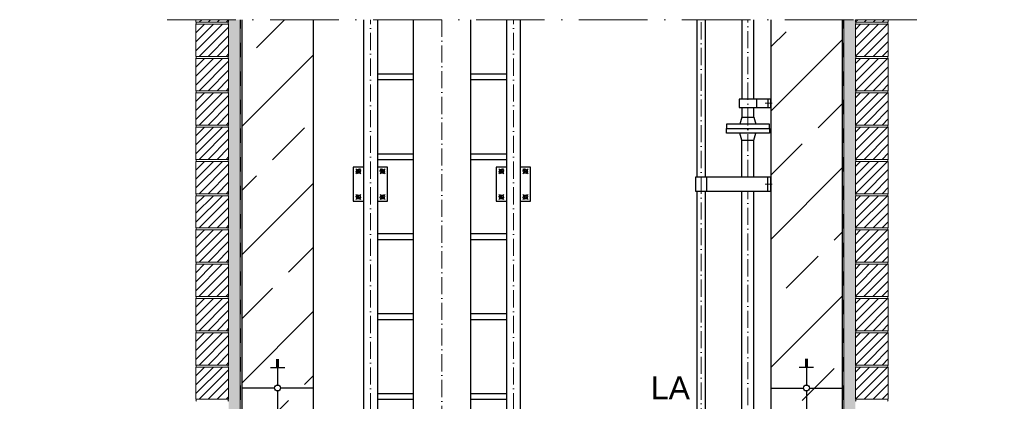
# Model space of a CAD drawing. Header units: millimetres. Extents: x -48448 to 452754, y -13941 to 17062.
# Tile 70 of 256: x 18105 to 21549, y -2127 to -791. Entities that reach past the tile are written whole.
import ezdxf

# ---------------------------------------------------------------- set-up
doc = ezdxf.new("R2010")
doc.units = ezdxf.units.MM
doc.linetypes.add('ACAD_ISO10W100', pattern=[18, 12, -3, 0, -3])
doc.linetypes.add('JIS_02_1.0', pattern=[2, 1, -1])
doc.layers.add('Bemaßung', color=7, linetype='Continuous', lineweight=13)
doc.layers.add('Beschriftung', color=7, linetype='Continuous')
doc.styles.add('LBB3.5M1000', font='isocp.shx', dxfattribs={"height": 3.5})
pattern_1 = [(45, (-72553.1, 43899.58), (-224.5064, 224.5064), []), (45, (-72328.6, 43899.58), (-224.5064, 224.5064), [158.75, -79.375])]
pattern_2 = [(37.5, (-72436.027, 43899.575), (-0.4000078, 12.2353309), [0, -9.652, 0, -10.795, 0, -10.31875]), (7.5, (-72436.027, 43899.575), (11.238082, 17.9206275), [0, -5.207, 0, -8.6995, 0, -3.33375]), (327.5, (-72443.837, 43899.575), (19.7748093, 0.0359296), [0, -3.175, 0, -11.43, 0, -14.9225]), (317.5, (-72443.837, 43899.575), (19.0889113, 5.573233), [0, -1.5875, 0, -7.493, 0, -8.5725])]
pattern_3 = [(45, (-66368.138, 35882.465), (-15.715448, 15.715448), [])]
pattern_4 = [(45, (-66368.138, 35762.465), (-15.715448, 15.715448), [])]
pattern_5 = [(45, (-66368.138, 35642.465), (-15.715448, 15.715448), [])]
pattern_6 = [(45, (-73835.584, 46419.575), (-15.715448, 15.715448), [])]
pattern_7 = [(45, (-66368.138, 36722.465), (-15.715448, 15.715448), [])]
pattern_8 = [(45, (-66368.138, 36602.465), (-15.715448, 15.715448), [])]
pattern_9 = [(45, (-66368.138, 36482.465), (-15.715448, 15.715448), [])]
pattern_10 = [(45, (-66368.138, 36362.465), (-15.715448, 15.715448), [])]
pattern_11 = [(45, (-66368.138, 36242.465), (-15.715448, 15.715448), [])]
pattern_12 = [(45, (-66368.138, 36122.465), (-15.715448, 15.715448), [])]
pattern_13 = [(45, (-66368.138, 36962.465), (-15.715448, 15.715448), [])]
pattern_14 = [(45, (-66368.138, 36842.465), (-15.715448, 15.715448), [])]

msp = doc.modelspace()

# ---------------------------------------------------------------- hatches: boundary and pattern name
at = {"lineweight": 18}
h = msp.add_hatch(dxfattribs=at)
h.set_pattern_fill('ANSI31', color=0, scale=7, style=0)
h.set_pattern_definition(pattern_13)
h.paths.add_polyline_path([(18721.027, -791.059), (18836.027, -791.059), (18836.027, -800.203), (18721.027, -800.203)])
h = msp.add_hatch()
h.set_pattern_fill('ANSI33', color=256, scale=50)
h.set_pattern_definition(pattern_1)
h.paths.add_polyline_path([(19007.027, -2009.081), (19007.027, -2005.561), (19002.027, -2005.561), (18982.027, -2009.081)], flags=16)
edge = h.paths.add_edge_path()
edge.add_line((19132.027, -791.059), (18882.027, -791.059))
edge.add_line((18882.027, -791.059), (18882.027, -2080.575))
edge.add_line((18882.027, -2080.575), (18996.674, -2080.575))
edge.add_arc((19007.027, -2080.575), 10.353, 0, 180, ccw=False)
edge.add_line((19017.379, -2080.575), (19132.027, -2080.575))
edge.add_line((19132.027, -2080.575), (19132.027, -791.059))
h = msp.add_hatch()
h.set_pattern_fill('ANSI33', color=256, scale=50)
h.set_pattern_definition(pattern_1)
h.paths.add_polyline_path([(20857.027, -1984.442), (20862.027, -1984.442), (20862.027, -1980.922), (20857.027, -1980.922)], flags=16)
edge = h.paths.add_edge_path()
edge.add_line((20982.027, -791.059), (20732.027, -791.059))
edge.add_line((20732.027, -791.059), (20732.027, -2080.575))
edge.add_line((20732.027, -2080.575), (20846.674, -2080.575))
edge.add_arc((20857.027, -2080.575), 10.353, 0, 180, ccw=False)
edge.add_line((20867.379, -2080.575), (20982.027, -2080.575))
edge.add_line((20982.027, -2080.575), (20982.027, -791.059))
h = msp.add_hatch(dxfattribs=at)
h.set_pattern_fill('ANSI31', color=0, scale=7, style=0)
h.set_pattern_definition(pattern_13)
h.paths.add_polyline_path([(21143.027, -791.059), (21028.027, -791.059), (21028.027, -800.203), (21143.027, -800.203)])
h = msp.add_hatch(dxfattribs=at)
h.set_pattern_fill('ANSI31', color=0, scale=7, style=0)
h.set_pattern_definition(pattern_14)
h.paths.add_polyline_path([(18721.027, -807.203), (18836.027, -807.203), (18836.027, -920.203), (18721.027, -920.203)])
h = msp.add_hatch(dxfattribs=at)
h.set_pattern_fill('ANSI31', color=0, scale=7, style=0)
h.set_pattern_definition(pattern_14)
h.paths.add_polyline_path([(21143.027, -807.203), (21028.027, -807.203), (21028.027, -920.203), (21143.027, -920.203)])
h = msp.add_hatch(dxfattribs=at)
h.set_pattern_fill('ANSI31', color=0, scale=7, style=0)
h.set_pattern_definition(pattern_7)
h.paths.add_polyline_path([(18721.027, -927.203), (18836.027, -927.203), (18836.027, -1040.203), (18721.027, -1040.203)])
h = msp.add_hatch(dxfattribs=at)
h.set_pattern_fill('ANSI31', color=0, scale=7, style=0)
h.set_pattern_definition(pattern_7)
h.paths.add_polyline_path([(21143.027, -927.203), (21028.027, -927.203), (21028.027, -1040.203), (21143.027, -1040.203)])
h = msp.add_hatch(dxfattribs=at)
h.set_pattern_fill('ANSI31', color=0, scale=7, style=0)
h.set_pattern_definition(pattern_8)
h.paths.add_polyline_path([(18721.027, -1047.203), (18836.027, -1047.203), (18836.027, -1160.203), (18721.027, -1160.203)])
h = msp.add_hatch(dxfattribs=at)
h.set_pattern_fill('ANSI31', color=0, scale=7, style=0)
h.set_pattern_definition(pattern_8)
h.paths.add_polyline_path([(21143.027, -1047.203), (21028.027, -1047.203), (21028.027, -1160.203), (21143.027, -1160.203)])
h = msp.add_hatch(dxfattribs=at)
h.set_pattern_fill('ANSI31', color=0, scale=7, style=0)
h.set_pattern_definition(pattern_9)
h.paths.add_polyline_path([(18721.027, -1167.203), (18836.027, -1167.203), (18836.027, -1280.203), (18721.027, -1280.203)])
h = msp.add_hatch(dxfattribs=at)
h.set_pattern_fill('ANSI31', color=0, scale=7, style=0)
h.set_pattern_definition(pattern_9)
h.paths.add_polyline_path([(21143.027, -1167.203), (21028.027, -1167.203), (21028.027, -1280.203), (21143.027, -1280.203)])
h = msp.add_hatch(dxfattribs=at)
h.set_pattern_fill('ANSI31', color=0, scale=7, style=0)
h.set_pattern_definition(pattern_10)
h.paths.add_polyline_path([(18721.027, -1287.203), (18836.027, -1287.203), (18836.027, -1400.203), (18721.027, -1400.203)])
h = msp.add_hatch(dxfattribs=at)
h.set_pattern_fill('ANSI31', color=0, scale=7, style=0)
h.set_pattern_definition(pattern_10)
h.paths.add_polyline_path([(21143.027, -1287.203), (21028.027, -1287.203), (21028.027, -1400.203), (21143.027, -1400.203)])
h = msp.add_hatch(dxfattribs=at)
h.set_pattern_fill('ANSI31', color=0, scale=7, style=0)
h.set_pattern_definition(pattern_11)
h.paths.add_polyline_path([(18721.027, -1407.203), (18836.027, -1407.203), (18836.027, -1520.203), (18721.027, -1520.203)])
h = msp.add_hatch(dxfattribs=at)
h.set_pattern_fill('ANSI31', color=0, scale=7, style=0)
h.set_pattern_definition(pattern_11)
h.paths.add_polyline_path([(21143.027, -1407.203), (21028.027, -1407.203), (21028.027, -1520.203), (21143.027, -1520.203)])
h = msp.add_hatch(dxfattribs=at)
h.set_pattern_fill('ANSI31', color=0, scale=7, style=0)
h.set_pattern_definition(pattern_12)
h.paths.add_polyline_path([(18721.027, -1527.203), (18836.027, -1527.203), (18836.027, -1640.203), (18721.027, -1640.203)])
h = msp.add_hatch(dxfattribs=at)
h.set_pattern_fill('ANSI31', color=0, scale=7, style=0)
h.set_pattern_definition(pattern_12)
h.paths.add_polyline_path([(21143.027, -1527.203), (21028.027, -1527.203), (21028.027, -1640.203), (21143.027, -1640.203)])
h = msp.add_hatch(dxfattribs=at)
h.set_pattern_fill('ANSI31', color=0, scale=7, style=0)
h.set_pattern_definition(pattern_6)
h.paths.add_polyline_path([(18836.027, -1647.203), (18721.027, -1647.203), (18721.027, -1760.203), (18836.027, -1760.203)])
h = msp.add_hatch(dxfattribs=at)
h.set_pattern_fill('ANSI31', color=0, scale=7, style=0)
h.set_pattern_definition(pattern_6)
h.paths.add_polyline_path([(21028.027, -1647.203), (21143.027, -1647.203), (21143.027, -1760.203), (21028.027, -1760.203)])
h = msp.add_hatch()
h.set_pattern_fill('ANSI33', color=256, scale=50)
h.set_pattern_definition(pattern_1)
h.paths.add_polyline_path([(19007.027, -2176.708), (19002.027, -2176.708), (19002.027, -2180.228), (19007.027, -2180.228)], flags=16)
h.paths.add_polyline_path([(20857.027, -2152.069), (20857.027, -2155.589), (20862.027, -2155.589), (20882.027, -2152.069)], flags=16)
h.paths.add_polyline_path([(19883.36, -4010.093), (19871.298, -3992.595), (19863.946, -3974.225), (19861.476, -3955.414), (19863.946, -3936.603), (19871.298, -3918.233), (19883.36, -3900.735), (19899.849, -3884.518), (19920.378, -3869.963), (19944.467, -3857.411), (19971.55, -3847.156), (20000.993, -3839.438), (20032.106, -3834.439), (20064.16, -3832.276), (20096.402, -3832.998), (20128.079, -3836.59), (20158.446, -3842.967), (20186.792, -3851.98), (20212.454, -3863.417), (20234.828, -3877.011), (20253.392, -3892.442), (20267.709, -3909.349), (20277.444, -3927.336), (20282.37, -3945.981), (20282.37, -3964.847), (20277.444, -3983.492), (20267.709, -4001.479), (20253.392, -4018.386), (20234.828, -4033.818), (20212.454, -4047.411), (20186.792, -4058.848), (20158.446, -4067.861), (20128.079, -4074.238), (20096.402, -4077.83), (20064.16, -4078.553), (20032.106, -4076.389), (20000.993, -4071.39), (19971.55, -4063.672), (19944.467, -4053.417), (19920.378, -4040.865), (19899.849, -4026.31)])
h.paths.add_polyline_path([(19260.12, -4193.135), (19243.518, -4172.36), (19229.502, -4146.883), (19218.55, -4117.573), (19211.035, -4085.427), (19207.212, -4051.539), (19207.212, -4017.065), (19211.035, -3983.178), (19218.55, -3951.032), (19229.502, -3921.722), (19243.518, -3896.245), (19260.12, -3875.47), (19278.743, -3860.103), (19298.753, -3850.669), (19319.468, -3847.488), (19340.184, -3850.669), (19360.194, -3860.103), (19378.817, -3875.47), (19395.419, -3896.245), (19409.435, -3921.722), (19420.387, -3951.032), (19427.902, -3983.178), (19431.725, -4017.065), (19431.725, -4051.539), (19427.902, -4085.427), (19420.387, -4117.573), (19409.435, -4146.883), (19395.419, -4172.36), (19378.817, -4193.135), (19360.194, -4208.502), (19340.184, -4217.936), (19319.468, -4221.117), (19298.753, -4217.936), (19278.743, -4208.502)])
edge = h.paths.add_edge_path()
edge.add_line((20332.027, -3970.203), (20332.027, -3770.203))
edge.add_line((20332.027, -3770.203), (19132.027, -3770.203))
edge.add_line((19132.027, -3770.203), (19132.027, -2080.575))
edge.add_line((19132.027, -2080.575), (19017.379, -2080.575))
edge.add_arc((19007.027, -2080.575), 10.353, -180, 0, ccw=False)
edge.add_line((18996.674, -2080.575), (18882.027, -2080.575))
edge.add_line((18882.027, -2080.575), (18882.027, -4270.203))
edge.add_line((18882.027, -4270.203), (20982.027, -4270.203))
edge.add_line((20982.027, -4270.203), (20982.027, -2080.575))
edge.add_line((20982.027, -2080.575), (20867.379, -2080.575))
edge.add_arc((20857.027, -2080.575), 10.353, -180, 0, ccw=False)
edge.add_line((20846.674, -2080.575), (20732.027, -2080.575))
edge.add_line((20732.027, -2080.575), (20732.027, -3970.203))
edge.add_line((20732.027, -3970.203), (20332.027, -3970.203))
at = {"layer": 'Bemaßung', "lineweight": 5}
h = msp.add_hatch(dxfattribs=at)
h.set_pattern_fill('AR-SAND', color=256, scale=0.25)
h.set_pattern_definition(pattern_2)
h.paths.add_polyline_path([(18876.027, -791.059), (18836.027, -791.059), (18836.027, -4320.203), (18876.027, -4320.203)])
h = msp.add_hatch(dxfattribs=at)
h.set_pattern_fill('AR-SAND', color=256, scale=0.25)
h.set_pattern_definition(pattern_2)
h.paths.add_polyline_path([(21028.027, -791.059), (20988.027, -791.059), (20988.027, -4320.203), (21028.027, -4320.203)])

# ---------------------------------------------------------------- linework, layer by layer
at = {"linetype": 'ACAD_ISO10W100', "lineweight": 18, "ltscale": 20}
msp.add_line((18621.027, -791.059), (21243.027, -791.059), dxfattribs=at)
at = {"lineweight": 9}
for p, q in [((18876.027, -791.059), (18876.027, -4320.203)), ((20988.027, -791.059), (20988.027, -4320.203))]:
    msp.add_line(p, q, dxfattribs=at)
at = {"linetype": 'JIS_02_1.0', "lineweight": 25, "ltscale": 50}
for p, q in [((18878.027, -4322.203), (18878.027, -791.059)), ((20986.027, -4322.203), (20986.027, -791.059))]:
    msp.add_line(p, q, dxfattribs=at)
for p, q in [((18882.027, -791.059), (18882.027, -4320.203)), ((19132.027, -791.059), (19132.027, -3770.203)), ((19307.877, -791.059), (19307.877, -3645.203)), ((19356.177, -791.059), (19356.177, -3645.203)), ((19482.027, -791.059), (19482.027, -3670.203)), ((19682.027, -791.059), (19682.027, -3670.203)), ((19807.877, -791.059), (19807.877, -3645.203)), ((19856.177, -791.059), (19856.177, -3645.203)), ((20631.067, -791.059), (20631.067, -1068.902)), ((20673.467, -1068.902), (20673.467, -791.059)), ((20732.027, -791.059), (20732.027, -3770.203)), ((20982.027, -791.059), (20982.027, -4320.203)), ((19356.177, -980.203), (19482.027, -980.203)), ((19682.027, -980.203), (19807.877, -980.203)), ((19356.177, -1000.203), (19482.027, -1000.203)), ((19682.027, -1000.203), (19807.877, -1000.203)), ((20631.067, -1098.125), (20631.067, -1132.478)), ((20673.467, -1132.478), (20673.467, -1098.125)), ((20682.435, -1068.902), (20682.435, -1098.125)), ((20722.027, -1068.902), (20722.027, -1098.125)), ((20631.067, -1132.478), (20624.267, -1156.478)), ((20631.067, -1132.478), (20673.467, -1132.478)), ((20673.467, -1132.478), (20680.267, -1156.478)), ((20631.067, -1212.478), (20624.267, -1188.478)), ((20673.467, -1212.478), (20680.267, -1188.478)), ((20631.067, -1212.478), (20673.467, -1212.478)), ((20631.067, -1341.87), (20631.067, -1212.478)), ((20673.467, -1341.87), (20673.467, -1212.478)), ((19356.177, -1260.203), (19482.027, -1260.203)), ((19682.027, -1260.203), (19807.877, -1260.203)), ((19356.177, -1280.203), (19482.027, -1280.203)), ((19682.027, -1280.203), (19807.877, -1280.203)), ((20722.027, -1391.87), (20722.027, -1341.87)), ((20631.067, -3693.203), (20631.067, -1391.87)), ((20673.467, -3693.203), (20673.467, -1391.87)), ((19356.177, -1540.203), (19482.027, -1540.203)), ((19682.027, -1540.203), (19807.877, -1540.203)), ((19356.177, -1560.203), (19482.027, -1560.203)), ((19682.027, -1560.203), (19807.877, -1560.203)), ((19356.177, -1820.203), (19482.027, -1820.203)), ((19682.027, -1820.203), (19807.877, -1820.203)), ((19356.177, -1840.203), (19482.027, -1840.203)), ((19682.027, -1840.203), (19807.877, -1840.203)), ((19002.027, -1980.922), (19012.027, -1980.922)), ((19002.027, -1984.442), (19012.027, -1984.442)), ((19002.027, -1987.962), (19012.027, -1987.962)), ((19002.027, -1991.481), (19012.027, -1991.481)), ((19002.027, -1995.001), (19012.027, -1995.001)), ((19007.027, -1980.575), (19007.027, -2070.222)), ((20862.027, -1980.922), (20852.027, -1980.922)), ((20862.027, -1984.442), (20852.027, -1984.442)), ((20862.027, -1987.962), (20852.027, -1987.962)), ((20862.027, -1991.481), (20852.027, -1991.481)), ((20862.027, -1995.001), (20852.027, -1995.001)), ((20857.027, -1980.575), (20857.027, -2070.222)), ((18982.027, -2009.081), (19032.027, -2009.081)), ((19002.027, -1998.521), (19012.027, -1998.521)), ((19002.027, -2002.041), (19012.027, -2002.041)), ((19002.027, -2005.561), (19012.027, -2005.561)), ((20882.027, -2009.081), (20832.027, -2009.081)), ((20862.027, -1998.521), (20852.027, -1998.521)), ((20862.027, -2002.041), (20852.027, -2002.041)), ((20862.027, -2005.561), (20852.027, -2005.561)), ((18996.674, -2080.575), (18882.027, -2080.575)), ((19007.027, -2090.928), (19007.027, -2180.575)), ((19132.027, -2080.575), (19017.379, -2080.575)), ((19356.177, -2100.203), (19482.027, -2100.203)), ((19682.027, -2100.203), (19807.877, -2100.203)), ((20732.027, -2080.575), (20846.674, -2080.575)), ((20857.027, -2090.928), (20857.027, -2180.575)), ((20867.379, -2080.575), (20982.027, -2080.575)), ((19356.177, -2120.203), (19482.027, -2120.203)), ((19682.027, -2120.203), (19807.877, -2120.203))]:
    msp.add_line(p, q)
at = {"linetype": 'ACAD_ISO10W100', "lineweight": 18, "ltscale": 5}
for p, q in [((19332.027, -3690.354), (19332.027, -791.059)), ((19582.027, -791.059), (19582.027, -3720.203)), ((19832.027, -3690.354), (19832.027, -791.059)), ((20489.131, -3563.042), (20489.131, -791.059)), ((20652.267, -1341.87), (20652.267, -791.059)), ((20652.267, -3852.203), (20652.267, -1391.87))]:
    msp.add_line(p, q, dxfattribs=at)
at = {"color": 253, "linetype": 'JIS_02_1.0', "lineweight": 9, "ltscale": 25}
for p, q in [((20712.062, -1083.513), (20761.914, -1083.513)), ((19280.862, -1330.96), (19299.042, -1312.78)), ((19280.862, -1312.78), (19299.042, -1330.96)), ((19383.192, -1330.96), (19365.012, -1312.78)), ((19383.192, -1312.78), (19365.012, -1330.96)), ((19780.862, -1330.96), (19799.042, -1312.78)), ((19780.862, -1312.78), (19799.042, -1330.96)), ((19883.192, -1330.96), (19865.012, -1312.78)), ((19883.192, -1312.78), (19865.012, -1330.96)), ((20712.062, -1366.87), (20761.914, -1366.87)), ((19280.862, -1402.78), (19299.042, -1420.96)), ((19280.862, -1420.96), (19299.042, -1402.78)), ((19383.192, -1402.78), (19365.012, -1420.96)), ((19383.192, -1420.96), (19365.012, -1402.78)), ((19780.862, -1402.78), (19799.042, -1420.96)), ((19780.862, -1420.96), (19799.042, -1402.78)), ((19883.192, -1402.78), (19865.012, -1420.96)), ((19883.192, -1420.96), (19865.012, -1402.78))]:
    msp.add_line(p, q, dxfattribs=at)
at = {"lineweight": 18}
for points in [[(18721.027, -791.059), (18836.027, -791.059), (18836.027, -800.203), (18721.027, -800.203), (18721.027, -791.059)], [(21143.027, -791.059), (21028.027, -791.059), (21028.027, -800.203), (21143.027, -800.203), (21143.027, -791.059)], [(18721.027, -807.203), (18836.027, -807.203), (18836.027, -920.203), (18721.027, -920.203), (18721.027, -807.203)], [(21143.027, -807.203), (21028.027, -807.203), (21028.027, -920.203), (21143.027, -920.203), (21143.027, -807.203)], [(18721.027, -927.203), (18836.027, -927.203), (18836.027, -1040.203), (18721.027, -1040.203), (18721.027, -927.203)], [(21143.027, -927.203), (21028.027, -927.203), (21028.027, -1040.203), (21143.027, -1040.203), (21143.027, -927.203)], [(18721.027, -1047.203), (18836.027, -1047.203), (18836.027, -1160.203), (18721.027, -1160.203), (18721.027, -1047.203)], [(21143.027, -1047.203), (21028.027, -1047.203), (21028.027, -1160.203), (21143.027, -1160.203), (21143.027, -1047.203)], [(18721.027, -1167.203), (18836.027, -1167.203), (18836.027, -1280.203), (18721.027, -1280.203), (18721.027, -1167.203)], [(21143.027, -1167.203), (21028.027, -1167.203), (21028.027, -1280.203), (21143.027, -1280.203), (21143.027, -1167.203)], [(18721.027, -1287.203), (18836.027, -1287.203), (18836.027, -1400.203), (18721.027, -1400.203), (18721.027, -1287.203)], [(21143.027, -1287.203), (21028.027, -1287.203), (21028.027, -1400.203), (21143.027, -1400.203), (21143.027, -1287.203)], [(18721.027, -1407.203), (18836.027, -1407.203), (18836.027, -1520.203), (18721.027, -1520.203), (18721.027, -1407.203)], [(21143.027, -1407.203), (21028.027, -1407.203), (21028.027, -1520.203), (21143.027, -1520.203), (21143.027, -1407.203)], [(18721.027, -1527.203), (18836.027, -1527.203), (18836.027, -1640.203), (18721.027, -1640.203), (18721.027, -1527.203)], [(21143.027, -1527.203), (21028.027, -1527.203), (21028.027, -1640.203), (21143.027, -1640.203), (21143.027, -1527.203)]]:
    msp.add_lwpolyline(points, dxfattribs=at)
for points in [[(20474.131, -791.059), (20474.131, -1341.87)], [(20504.131, -1341.87), (20504.131, -791.059)], [(19307.877, -1306.87), (19272.027, -1306.87), (19272.027, -1426.87), (19307.877, -1426.87)], [(19356.177, -1426.87), (19392.027, -1426.87), (19392.027, -1306.87), (19356.177, -1306.87)], [(19807.877, -1306.87), (19772.027, -1306.87), (19772.027, -1426.87), (19807.877, -1426.87)], [(19856.177, -1426.87), (19892.027, -1426.87), (19892.027, -1306.87), (19856.177, -1306.87)], [(20474.131, -1391.87), (20474.131, -2913.042)], [(20504.131, -2913.042), (20504.131, -1391.87)]]:
    msp.add_lwpolyline(points)
for points in [[(20732.027, -1068.902), (20622.099, -1068.902), (20622.099, -1098.125), (20732.027, -1098.125)], [(20577.267, -1172.478), (20727.267, -1172.478), (20727.267, -1156.478), (20577.267, -1156.478)], [(20577.267, -1172.478), (20727.267, -1172.478), (20727.267, -1188.478), (20577.267, -1188.478)], [(20469.131, -1391.87), (20732.027, -1391.87), (20732.027, -1341.87), (20469.131, -1341.87)], [(20469.131, -1391.87), (20509.131, -1391.87), (20509.131, -1341.87), (20469.131, -1341.87)]]:
    msp.add_lwpolyline(points, close=True)
at = {"color": 253, "linetype": 'JIS_02_1.0', "lineweight": 9, "ltscale": 25}
for points in [[(19284.084, -1315.651), (19281.245, -1323.716), (19287.113, -1329.934), (19295.819, -1328.088), (19298.658, -1320.023), (19292.791, -1313.805)], [(19379.969, -1315.651), (19382.808, -1323.716), (19376.941, -1329.934), (19368.234, -1328.088), (19365.395, -1320.023), (19371.263, -1313.805)], [(19784.084, -1315.651), (19781.245, -1323.716), (19787.113, -1329.934), (19795.819, -1328.088), (19798.658, -1320.023), (19792.791, -1313.805)], [(19879.969, -1315.651), (19882.808, -1323.716), (19876.941, -1329.934), (19868.234, -1328.088), (19865.395, -1320.023), (19871.263, -1313.805)], [(19284.084, -1418.088), (19281.245, -1410.023), (19287.113, -1403.805), (19295.819, -1405.651), (19298.658, -1413.716), (19292.791, -1419.934)], [(19379.969, -1418.088), (19382.808, -1410.023), (19376.941, -1403.805), (19368.234, -1405.651), (19365.395, -1413.716), (19371.263, -1419.934)], [(19784.084, -1418.088), (19781.245, -1410.023), (19787.113, -1403.805), (19795.819, -1405.651), (19798.658, -1413.716), (19792.791, -1419.934)], [(19879.969, -1418.088), (19882.808, -1410.023), (19876.941, -1403.805), (19868.234, -1405.651), (19865.395, -1413.716), (19871.263, -1419.934)]]:
    msp.add_lwpolyline(points, close=True, dxfattribs=at)
at = {"color": 0, "lineweight": 18}
for points in [[(18836.027, -1647.203), (18721.027, -1647.203), (18721.027, -1760.203), (18836.027, -1760.203), (18836.027, -1647.203)], [(21028.027, -1647.203), (21143.027, -1647.203), (21143.027, -1760.203), (21028.027, -1760.203), (21028.027, -1647.203)]]:
    msp.add_lwpolyline(points, dxfattribs=at)
at = {"color": 253, "linetype": 'JIS_02_1.0', "lineweight": 9, "ltscale": 25}
for centre in [(19289.952, -1321.87), (19374.102, -1321.87), (19789.952, -1321.87), (19874.102, -1321.87), (19289.952, -1411.87), (19374.102, -1411.87), (19789.952, -1411.87), (19874.102, -1411.87)]:
    msp.add_circle(centre, 5, dxfattribs=at)
for centre in [(19007.027, -2080.575), (20857.027, -2080.575)]:
    msp.add_circle(centre, 10.353)
at = {"lineweight": 18}
for centre, start, end in [((18718.448, -803.703), 306.378769, 53.621231), ((18838.605, -803.703), 126.378769, 233.621231), ((21025.448, -803.703), 306.378769, 53.621231), ((21145.605, -803.703), 126.378769, 233.621231), ((18718.448, -923.703), 306.378769, 53.621231), ((18838.605, -923.703), 126.378769, 233.621231), ((21025.448, -923.703), 306.378769, 53.621231), ((21145.605, -923.703), 126.378769, 233.621231), ((18718.448, -1043.703), 306.378769, 53.621231), ((18838.605, -1043.703), 126.378769, 233.621231), ((21025.448, -1043.703), 306.378769, 53.621231), ((21145.605, -1043.703), 126.378769, 233.621231), ((18718.448, -1163.703), 306.378769, 53.621231), ((18838.605, -1163.703), 126.378769, 233.621231), ((21025.448, -1163.703), 306.378769, 53.621231), ((21145.605, -1163.703), 126.378769, 233.621231), ((18718.448, -1283.703), 306.378769, 53.621231), ((18838.605, -1283.703), 126.378769, 233.621231), ((21025.448, -1283.703), 306.378769, 53.621231), ((21145.605, -1283.703), 126.378769, 233.621231), ((18718.448, -1403.703), 306.378769, 53.621231), ((18838.605, -1403.703), 126.378769, 233.621231), ((21025.448, -1403.703), 306.378769, 53.621231), ((21145.605, -1403.703), 126.378769, 233.621231), ((18718.448, -1523.703), 306.378769, 53.621231), ((18838.605, -1523.703), 126.378769, 233.621231), ((21025.448, -1523.703), 306.378769, 53.621231), ((21145.605, -1523.703), 126.378769, 233.621231), ((18718.448, -1643.703), 306.378769, 53.621231), ((18838.605, -1643.703), 126.378769, 233.621231), ((21025.448, -1643.703), 306.378769, 53.621231), ((21145.605, -1643.703), 126.378769, 233.621231), ((18718.448, -1763.703), 306.378769, 53.621231), ((18838.605, -1763.703), 126.378769, 233.621231), ((21025.448, -1763.703), 306.378769, 53.621231), ((21145.605, -1763.703), 126.378769, 233.621231)]:
    msp.add_arc(centre, 4.347, start, end, dxfattribs=at)

# ---------------------------------------------------------------- next in the draw order: texts
at = {"layer": 'Beschriftung', "insert": (20312.805, -2039.981), "char_height": 80, "width": 111.95845, "attachment_point": 1, "style": 'LBB3.5M1000', "bg_fill": 2}
msp.add_mtext('{\\fArial|b0|i0|c0|p34;\\C256;LA}', dxfattribs=at)

# ---------------------------------------------------------------- next in the draw order: texts
at = {"layer": 'Beschriftung', "insert": (-9487.418, -1966.453), "char_height": 150, "width": 1682.94636, "attachment_point": 1, "style": 'LBB3.5M1000', "bg_fill": 2}
msp.add_mtext('\\pi179.16;{\\fArial|b1|i0|c0|p34;FILLING PIPE\\L\\P\\pi267.41;\\fArial|b1|i1|c0|p34;\\lFÜLLROHR}', dxfattribs=at)

# ---------------------------------------------------------------- next in the draw order: hatches: boundary and pattern name
at = {"lineweight": 18}
h = msp.add_hatch(dxfattribs=at)
h.set_pattern_fill('ANSI31', color=0, scale=7, style=0)
h.set_pattern_definition(pattern_3)
h.paths.add_polyline_path([(18721.027, -1767.203), (18836.027, -1767.203), (18836.027, -1880.203), (18721.027, -1880.203)])
h = msp.add_hatch(dxfattribs=at)
h.set_pattern_fill('ANSI31', color=0, scale=7, style=0)
h.set_pattern_definition(pattern_3)
h.paths.add_polyline_path([(21143.027, -1767.203), (21028.027, -1767.203), (21028.027, -1880.203), (21143.027, -1880.203)])
h = msp.add_hatch(dxfattribs=at)
h.set_pattern_fill('ANSI31', color=0, scale=7, style=0)
h.set_pattern_definition(pattern_4)
h.paths.add_polyline_path([(18721.027, -1887.203), (18836.027, -1887.203), (18836.027, -2000.203), (18721.027, -2000.203)])
h = msp.add_hatch(dxfattribs=at)
h.set_pattern_fill('ANSI31', color=0, scale=7, style=0)
h.set_pattern_definition(pattern_4)
h.paths.add_polyline_path([(21143.027, -1887.203), (21028.027, -1887.203), (21028.027, -2000.203), (21143.027, -2000.203)])
h = msp.add_hatch(dxfattribs=at)
h.set_pattern_fill('ANSI31', color=0, scale=7, style=0)
h.set_pattern_definition(pattern_5)
h.paths.add_polyline_path([(18721.027, -2007.203), (18836.027, -2007.203), (18836.027, -2120.203), (18721.027, -2120.203)])
h = msp.add_hatch(dxfattribs=at)
h.set_pattern_fill('ANSI31', color=0, scale=7, style=0)
h.set_pattern_definition(pattern_5)
h.paths.add_polyline_path([(21143.027, -2007.203), (21028.027, -2007.203), (21028.027, -2120.203), (21143.027, -2120.203)])

# ---------------------------------------------------------------- next in the draw order: linework, layer by layer
for points in [[(18721.027, -1767.203), (18836.027, -1767.203), (18836.027, -1880.203), (18721.027, -1880.203), (18721.027, -1767.203)], [(21143.027, -1767.203), (21028.027, -1767.203), (21028.027, -1880.203), (21143.027, -1880.203), (21143.027, -1767.203)], [(18721.027, -1887.203), (18836.027, -1887.203), (18836.027, -2000.203), (18721.027, -2000.203), (18721.027, -1887.203)], [(21143.027, -1887.203), (21028.027, -1887.203), (21028.027, -2000.203), (21143.027, -2000.203), (21143.027, -1887.203)], [(18721.027, -2007.203), (18836.027, -2007.203), (18836.027, -2120.203), (18721.027, -2120.203), (18721.027, -2007.203)], [(21143.027, -2007.203), (21028.027, -2007.203), (21028.027, -2120.203), (21143.027, -2120.203), (21143.027, -2007.203)]]:
    msp.add_lwpolyline(points, dxfattribs=at)
for centre, start, end in [((18718.448, -1883.703), 306.378769, 53.621231), ((18838.605, -1883.703), 126.378769, 233.621231), ((21025.448, -1883.703), 306.378769, 53.621231), ((21145.605, -1883.703), 126.378769, 233.621231), ((18718.448, -2003.703), 306.378769, 53.621231), ((18838.605, -2003.703), 126.378769, 233.621231), ((21025.448, -2003.703), 306.378769, 53.621231), ((21145.605, -2003.703), 126.378769, 233.621231), ((18718.448, -2123.703), 306.378769, 53.621231), ((18838.605, -2123.703), 126.378769, 233.621231), ((21025.448, -2123.703), 306.378769, 53.621231), ((21145.605, -2123.703), 126.378769, 233.621231)]:
    msp.add_arc(centre, 4.347, start, end, dxfattribs=at)

doc.saveas('drawing.dxf')
